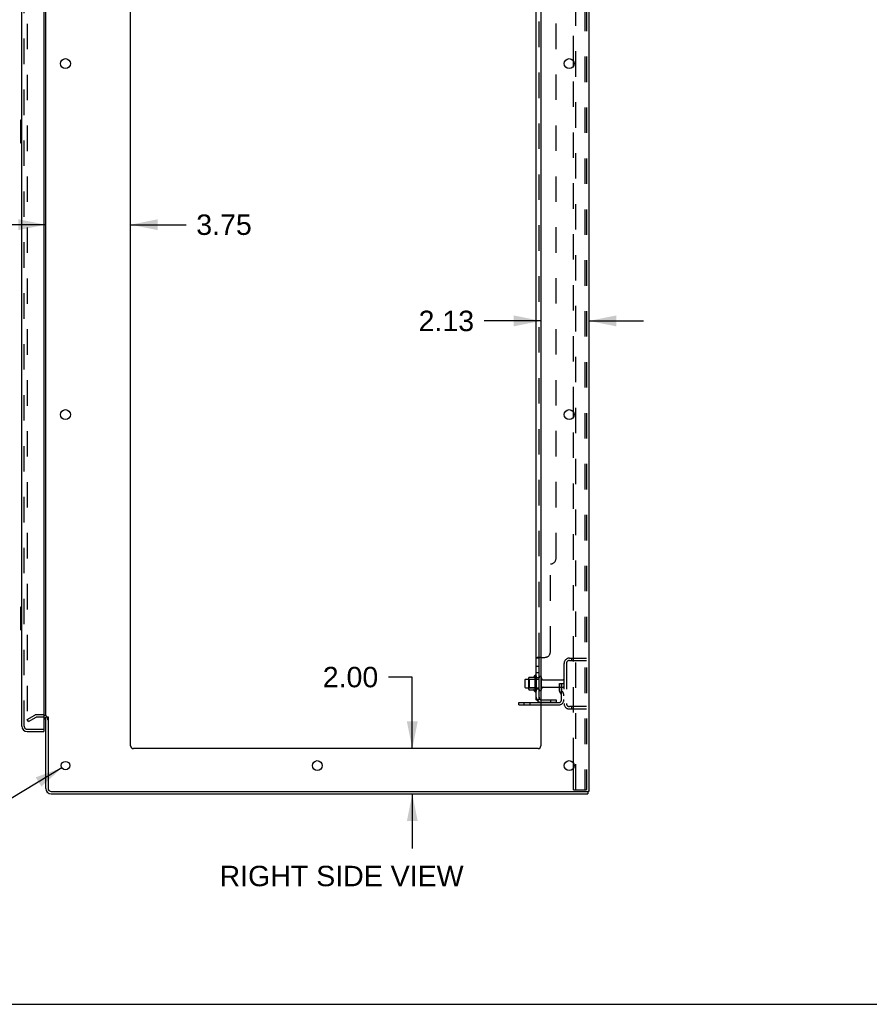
# Model space of a CAD drawing. Header units: inches. Extents: x 0 to 204, y 0 to 132.
# Tile 58 of 113: x 110 to 148, y 0 to 43. Entities that reach past the tile are written whole.
import ezdxf

# ---------------------------------------------------------------- set-up
doc = ezdxf.new("R2010")
doc.units = ezdxf.units.IN
doc.header["$LTSCALE"] = 11.243375
doc.header["$MEASUREMENT"] = 0
doc.linetypes.add('HIDDEN', pattern=[0.2, 0.1, -0.1])
doc.layers.get('0').update_dxf_attribs({"linetype": 'CONTINUOUS'})
for name, color, linetype in [('DEFAULT_2', 8, 'HIDDEN'), ('DIMENSIONS', 7, 'CONTINUOUS'), ('DOOR_ASSEMBLY', 7, 'CONTINUOUS'), ('SUBPANEL', 7, 'CONTINUOUS')]:
    doc.layers.add(name, color=color, linetype=linetype)
doc.styles.get("Standard").update_dxf_attribs({"font": 'arial.ttf'})
doc.styles.add('TEXTSTYLE_1', font='gdt', dxfattribs={"width": 0.8})
doc.dimstyles.new('DIMSTYLE_1', dxfattribs={"dimtxt": 0.901875, "dimasz": 1.2025, "dimexe": 0.09, "dimexo": 0.07, "dimgap": 0.0375, "dimtad": 0, "dimtih": 1, "dimtoh": 1, "dimzin": 4, "dimdsep": 46, "dimtxsty": 'Standard', "dimblk": '_FILLED', "dimblk1": '_FILLED', "dimblk2": '_FILLED', "dimcen": 0.09, "dimadec": 3, "dimazin": 1, "dimtfac": 1, "dimtdec": 3, "dimtofl": 0, "dimtmove": 0, "dimatfit": 3, "dimldrblk": '_FILLED', "dimfxl": 0, "dimtolj": 1, "dimtzin": 4, "dimarcsym": 0})
doc.dimstyles.new('DIMSTYLE_2', dxfattribs={"dimtxt": 0.901875, "dimasz": 1.2025, "dimexe": 0.09, "dimexo": 0.07, "dimgap": 0.09, "dimtad": 0, "dimtih": 1, "dimtoh": 1, "dimzin": 4, "dimdsep": 46, "dimtxsty": 'Standard', "dimblk": '_FILLED', "dimblk1": '_FILLED', "dimblk2": '_FILLED', "dimcen": 0.09, "dimadec": 3, "dimazin": 1, "dimtfac": 1, "dimtdec": 3, "dimtofl": 0, "dimtmove": 0, "dimatfit": 1, "dimldrblk": '_FILLED', "dimfxl": 0, "dimtolj": 1, "dimtzin": 4, "dimarcsym": 0})

# ---------------------------------------------------------------- blocks, each defined once
blk = doc.blocks.new('_FILLED')
at = {"color": 0, "linetype": 'ByBlock'}
blk.add_solid([(0, 0), (-1, 0.2), (-1, -0.2)], dxfattribs=at)
blk = doc.blocks.new('*D20')
at = {"layer": 'DIMENSIONS', "color": 2, "linetype": 'Continuous'}
for p, q in [((111.427, 34.426), (109.022, 34.426)), ((115.177, 34.426), (117.628, 34.426))]:
    blk.add_line(p, q, dxfattribs=at)
at = {"layer": 'DIMENSIONS', "color": 2, "linetype": 'Continuous', "xscale": 1.2025, "yscale": 1.2025, "zscale": 1.2025}
blk.add_blockref('_FILLED', (111.427, 34.426), dxfattribs=at)
at = {"layer": 'DIMENSIONS', "color": 2, "linetype": 'Continuous', "xscale": 1.2025, "yscale": 1.2025, "zscale": 1.2025, "rotation": 180}
blk.add_blockref('_FILLED', (115.177, 34.426), dxfattribs=at)
at = {"layer": 'DIMENSIONS', "color": 2, "linetype": 'Continuous', "insert": (118.079, 34.877), "char_height": 0.9019, "width": 2.45082, "attachment_point": 1, "line_spacing_factor": 0.9}
blk.add_mtext('3.75', dxfattribs=at)
blk = doc.blocks.new('*D21')
at = {"layer": 'DIMENSIONS', "color": 2, "linetype": 'Continuous'}
for p, q in [((133.302, 30.178), (130.803, 30.178)), ((135.427, 30.178), (137.832, 30.178))]:
    blk.add_line(p, q, dxfattribs=at)
at = {"layer": 'DIMENSIONS', "color": 2, "linetype": 'Continuous', "xscale": 1.2025, "yscale": 1.2025, "zscale": 1.2025}
blk.add_blockref('_FILLED', (133.302, 30.178), dxfattribs=at)
at = {"layer": 'DIMENSIONS', "color": 2, "linetype": 'Continuous', "xscale": 1.2025, "yscale": 1.2025, "zscale": 1.2025, "rotation": 180}
blk.add_blockref('_FILLED', (135.427, 30.178), dxfattribs=at)
at = {"layer": 'DIMENSIONS', "color": 2, "linetype": 'Continuous', "insert": (130.352, 30.629), "char_height": 0.9019, "width": 2.45082, "attachment_point": 3, "line_spacing_factor": 0.9}
blk.add_mtext('2.13', dxfattribs=at)
blk = doc.blocks.new('*D22')
at = {"layer": 'DIMENSIONS', "color": 2, "linetype": 'Continuous'}
for p, q in [((127.622, 14.45), (126.569, 14.45)), ((127.622, 11.29), (127.622, 14.45)), ((127.622, 9.29), (127.622, 6.885))]:
    blk.add_line(p, q, dxfattribs=at)
at = {"layer": 'DIMENSIONS', "color": 2, "linetype": 'Continuous', "xscale": 1.2025, "yscale": 1.2025, "zscale": 1.2025}
for p, rotation in [((127.622, 11.29), 270), ((127.622, 9.29), 90)]:
    blk.add_blockref('_FILLED', p, dxfattribs=dict(at, rotation=rotation))
at = {"layer": 'DIMENSIONS', "color": 2, "linetype": 'Continuous', "insert": (126.118, 14.901), "char_height": 0.9019, "width": 2.45082, "attachment_point": 3, "line_spacing_factor": 0.9}
blk.add_mtext('2.00', dxfattribs=at)
blk = doc.blocks.new('*D24')
at = {"layer": 'DIMENSIONS', "color": 2, "linetype": 'Continuous'}
for p, q in [((112.142, 10.442), (109.906, 9.086)), ((109.906, 9.086), (108.854, 9.086))]:
    blk.add_line(p, q, dxfattribs=at)
at = {"layer": 'DIMENSIONS', "color": 2, "linetype": 'Continuous', "xscale": 1.2025, "yscale": 1.2025, "zscale": 1.2025, "rotation": 31.2392584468}
blk.add_blockref('_FILLED', (112.142, 10.442), dxfattribs=at)
at = {"layer": 'DIMENSIONS', "color": 2, "linetype": 'Continuous', "insert": (108.403, 9.537), "char_height": 0.90187, "width": 2.95261, "attachment_point": 3, "line_spacing_factor": 0.9, "style": 'TEXTSTYLE_1'}
blk.add_mtext('{\\fgdt;n}\\fArial;.38', dxfattribs=at)

msp = doc.modelspace()

# ---------------------------------------------------------------- linework, layer by layer
at = {"color": 3, "linetype": 'Continuous'}
for p, q in [((135.427, 89.186), (135.427, 9.394)), ((111.427, 12.738), (111.427, 85.842)), ((115.177, 11.415), (115.177, 85.79)), ((133.302, 85.79), (133.302, 11.415)), ((134.748, 41.442), (134.748, 41.637)), ((134.748, 25.942), (134.748, 26.137)), ((132.323, 13.321), (133.302, 13.321)), ((111.427, 9.536), (111.427, 12.686)), ((111.531, 12.697), (111.531, 9.536)), ((133.177, 11.29), (115.302, 11.29)), ((134.748, 10.442), (134.748, 10.637)), ((111.674, 9.394), (135.337, 9.394)), ((111.674, 9.29), (135.375, 9.29)), ((135.427, 9.394), (135.371, 9.394))]:
    msp.add_line(p, q, dxfattribs=at)
at = {"color": 7, "linetype": 'Continuous'}
for p, q in [((132.628, 14.352), (132.762, 14.352)), ((132.762, 14.42), (132.762, 13.909)), ((132.773, 14.442), (133.001, 14.442)), ((133.028, 14.52), (133.028, 13.809)), ((132.598, 14.322), (132.598, 14.007)), ((132.628, 13.977), (132.762, 13.977)), ((132.773, 13.887), (133.001, 13.887)), ((132.323, 13.217), (132.323, 13.321)), ((132.323, 13.217), (133.302, 13.217)), ((111.531, 12.686), (111.427, 12.686)), ((135.337, 9.394), (135.371, 9.394)), ((135.375, 9.394), (135.375, 9.29)), ((0, 0), (204.425, 0))]:
    msp.add_line(p, q, dxfattribs=at)
at = {"color": 3, "linetype": 'Continuous'}
for centre, radius in [((112.302, 41.54), 0.219), ((134.552, 41.54), 0.219), ((112.302, 26.04), 0.219), ((134.552, 26.04), 0.219), ((112.302, 10.54), 0.188), ((123.427, 10.54), 0.219), ((134.552, 10.54), 0.219)]:
    msp.add_circle(centre, radius, dxfattribs=at)
at = {"color": 7, "linetype": 'Continuous'}
for centre, radius, start, end in [((132.628, 14.322), 0.03, 90, 180), ((132.904, 14.42), 0.141, 174.7919, 180), ((132.773, 14.432), 0.01, 90, 174.8062), ((132.982, 14.452), 0.01, 270, 336.0321), ((133.629, 14.165), 0.698, 149.3369, 156.0321), ((133.06, 14.499), 0.0384, 0, 145.5503), ((133.278, 14.422), 0.055, 64.0906, 180), ((132.628, 14.007), 0.03, 180, 270), ((132.904, 13.909), 0.141, 180, 185.2081), ((132.773, 13.897), 0.01, 185.1938, 270), ((132.982, 13.877), 0.01, 23.9679, 90), ((133.629, 14.165), 0.698, 203.9679, 210.6631), ((133.06, 13.83), 0.0384, 214.4497, 360), ((133.278, 13.907), 0.055, 180, 295.9094)]:
    msp.add_arc(centre, radius, start, end, dxfattribs=at)
at = {"color": 3, "linetype": 'Continuous'}
for centre, radius, start, end in [((111.285, 12.543), 0.142, 0, 63.5297), ((115.302, 11.415), 0.125, 180, 270), ((133.177, 11.415), 0.125, 270, 360), ((111.674, 9.536), 0.246, 180, 270), ((111.674, 9.536), 0.142, 180, 270)]:
    msp.add_arc(centre, radius, start, end, dxfattribs=at)
at = {"layer": 'DEFAULT_2', "color": 8, "linetype": 'HIDDEN'}
for p, q in [((134.852, 9.477), (134.852, 89.102)), ((135.25, 89.072), (135.25, 9.507)), ((135.323, 89.072), (135.323, 9.507)), ((110.615, 86.024), (110.615, 12.555)), ((134.748, 41.637), (134.748, 56.942)), ((134.748, 26.137), (134.748, 41.442)), ((134.748, 10.637), (134.748, 25.942)), ((134.57, 15.29), (135.323, 15.29)), ((134.651, 15.29), (134.651, 15.186)), ((134.323, 15.043), (134.323, 13.286)), ((134.427, 15.043), (134.427, 13.286)), ((134.57, 15.186), (135.323, 15.186)), ((132.782, 14.348), (132.762, 14.368)), ((132.762, 14.352), (133.223, 14.352)), ((133.078, 14.348), (132.782, 14.348)), ((132.782, 14.348), (132.782, 13.981)), ((133.078, 14.348), (133.098, 14.368)), ((133.078, 14.348), (133.078, 13.981)), ((133.098, 14.499), (133.098, 13.83)), ((133.223, 13.907), (133.223, 14.422)), ((133.333, 13.907), (133.333, 14.422)), ((132.782, 13.981), (132.762, 13.961)), ((132.762, 13.977), (133.223, 13.977)), ((133.078, 13.981), (132.782, 13.981)), ((133.078, 13.981), (133.098, 13.961)), ((133.396, 14.33), (134.293, 14.33)), ((133.396, 14), (134.293, 14)), ((134.129, 14.165), (134.219, 14.165)), ((134.129, 13.824), (134.129, 14.165)), ((134.233, 13.99), (134.129, 13.99)), ((134.219, 14.165), (134.323, 14.165)), ((134.219, 13.463), (134.219, 14.165)), ((134.233, 13.824), (134.233, 14.165)), ((134.323, 14.165), (134.284, 14.165)), ((134.151, 13.757), (134.2, 13.69)), ((134.235, 13.818), (134.284, 13.75)), ((132.57, 13.217), (132.57, 13.321)), ((132.826, 13.217), (132.826, 13.321)), ((133.302, 13.321), (134.077, 13.321)), ((133.302, 13.217), (134.077, 13.217)), ((135.323, 13.144), (134.57, 13.144)), ((134.651, 13.144), (134.651, 13.04)), ((110.615, 12.575), (110.955, 12.771)), ((110.667, 12.485), (111.007, 12.681)), ((111.285, 12.79), (111.023, 12.79)), ((111.285, 12.686), (111.023, 12.686)), ((135.323, 13.04), (134.57, 13.04)), ((110.667, 12.485), (110.615, 12.575)), ((134.748, 9.477), (134.748, 10.442)), ((134.748, 9.477), (135.229, 9.477)), ((135.229, 9.477), (135.302, 9.477))]:
    msp.add_line(p, q, dxfattribs=at)
for points in [[(110.615, 12.555), (110.615, 12.553), (110.615, 12.551), (110.616, 12.548)], [(110.632, 12.535), (110.631, 12.535), (110.629, 12.536), (110.627, 12.536), (110.625, 12.537), (110.623, 12.538), (110.622, 12.539), (110.62, 12.541), (110.619, 12.543), (110.618, 12.544), (110.617, 12.546), (110.616, 12.548)], [(110.64, 12.537), (110.638, 12.536), (110.636, 12.536), (110.634, 12.535), (110.633, 12.535), (110.632, 12.535)], [(135.25, 9.507), (135.249, 9.499), (135.247, 9.492), (135.244, 9.486), (135.239, 9.481), (135.234, 9.478), (135.229, 9.477)], [(135.323, 9.507), (135.323, 9.499), (135.321, 9.492), (135.317, 9.486), (135.313, 9.481), (135.308, 9.478), (135.302, 9.477)]]:
    msp.add_lwpolyline(points, dxfattribs=at)
for centre, radius, start, end in [((134.57, 15.043), 0.246, 90, 180), ((134.57, 15.043), 0.142, 90, 180), ((133.278, 14.422), 0.055, 360, 64.0906), ((133.396, 14.392), 0.0625, 180, 270), ((133.396, 13.937), 0.0625, 90, 180), ((134.293, 14.3), 0.03, 360, 90), ((134.293, 14.03), 0.03, 270, 0), ((133.278, 13.907), 0.055, 295.9094, 0), ((134.243, 13.824), 0.114, 180, 215.7539), ((134.115, 13.629), 0.104, 0, 35.7539), ((134.243, 13.824), 0.01, 180, 215.7539), ((134.115, 13.629), 0.208, 0, 35.7539), ((134.077, 13.463), 0.246, 270, 360), ((134.077, 13.463), 0.142, 270, 360), ((134.57, 13.286), 0.246, 180, 270), ((134.57, 13.286), 0.142, 180, 270), ((111.023, 12.653), 0.137, 90, 120), ((111.023, 12.653), 0.033, 90, 120), ((111.285, 12.543), 0.246, 0, 90), ((111.285, 12.543), 0.142, 63.5297, 90)]:
    msp.add_arc(centre, radius, start, end, dxfattribs=at)
at = {"layer": 'DOOR_ASSEMBLY', "color": 3, "linetype": 'Continuous'}
for p, q in [((110.369, 12.286), (110.369, 86.293)), ((111.348, 86.416), (111.348, 12.164)), ((110.616, 12.04), (111.348, 12.04))]:
    msp.add_line(p, q, dxfattribs=at)
at = {"layer": 'DOOR_ASSEMBLY', "color": 8, "linetype": 'HIDDEN'}
for p, q in [((110.473, 12.286), (110.473, 86.293)), ((110.616, 12.144), (111.328, 12.144))]:
    msp.add_line(p, q, dxfattribs=at)
at = {"layer": 'DOOR_ASSEMBLY', "color": 7, "linetype": 'Continuous'}
for p, q in [((110.309, 39.025), (110.309, 38.055)), ((110.369, 39.04), (110.324, 39.04)), ((110.356, 38.94), (110.356, 38.14)), ((110.324, 38.04), (110.369, 38.04)), ((110.309, 17.525), (110.309, 16.555)), ((110.369, 17.54), (110.324, 17.54)), ((110.356, 17.44), (110.356, 16.64)), ((110.324, 16.54), (110.369, 16.54)), ((111.328, 12.144), (111.348, 12.144)), ((111.348, 12.144), (111.348, 12.04))]:
    msp.add_line(p, q, dxfattribs=at)
for points in [[(110.354, 38.976), (110.355, 38.97), (110.355, 38.964), (110.356, 38.958), (110.356, 38.952), (110.356, 38.946), (110.356, 38.94)], [(110.356, 38.14), (110.356, 38.133), (110.356, 38.127), (110.356, 38.121), (110.355, 38.115), (110.355, 38.109), (110.354, 38.103)], [(110.354, 17.476), (110.355, 17.47), (110.355, 17.464), (110.356, 17.458), (110.356, 17.452), (110.356, 17.446), (110.356, 17.44)], [(110.356, 16.64), (110.356, 16.633), (110.356, 16.627), (110.356, 16.621), (110.355, 16.615), (110.355, 16.609), (110.354, 16.603)]]:
    msp.add_lwpolyline(points, dxfattribs=at)
for centre, start, end in [((110.324, 39.025), 90, 180), ((110.354, 39.025), 0, 90), ((110.324, 38.055), 180, 270), ((110.354, 38.055), 270, 360), ((110.324, 17.525), 90, 180), ((110.354, 17.525), 0, 90), ((110.324, 16.555), 180, 270), ((110.354, 16.555), 270, 360)]:
    msp.add_arc(centre, 0.015, start, end, dxfattribs=at)
at = {"layer": 'DOOR_ASSEMBLY', "color": 3, "linetype": 'Continuous'}
for centre, radius, start, end in [((110.616, 12.286), 0.246, 180, 270), ((111.328, 12.164), 0.02, 270, 360)]:
    msp.add_arc(centre, radius, start, end, dxfattribs=at)
at = {"layer": 'DOOR_ASSEMBLY', "color": 8, "linetype": 'HIDDEN'}
msp.add_arc((110.616, 12.286), 0.142, 180, 270, dxfattribs=at)
at = {"layer": 'SUBPANEL', "color": 3, "linetype": 'Continuous'}
for p, q in [((133.098, 13.446), (133.098, 85.133)), ((133.302, 15.321), (133.152, 15.321))]:
    msp.add_line(p, q, dxfattribs=at)
at = {"layer": 'SUBPANEL', "color": 8, "linetype": 'HIDDEN'}
for p, q in [((133.223, 15.285), (133.223, 83.294)), ((133.973, 19.696), (133.973, 78.883)), ((133.723, 15.571), (133.723, 19.446)), ((133.224, 15.287), (133.223, 15.285)), ((133.225, 15.29), (133.224, 15.288)), ((133.302, 15.321), (133.473, 15.321)), ((133.223, 14.924), (133.098, 14.924)), ((133.223, 14.643), (133.098, 14.643)), ((133.223, 14.415), (133.098, 14.415)), ((133.223, 13.915), (133.098, 13.915)), ((133.199, 13.446), (133.249, 13.487)), ((133.335, 13.446), (133.973, 13.446)), ((133.973, 13.321), (133.335, 13.321)), ((133.723, 13.446), (133.723, 13.321)), ((133.973, 13.446), (133.973, 13.321))]:
    msp.add_line(p, q, dxfattribs=at)
at = {"layer": 'SUBPANEL', "color": 7, "linetype": 'Continuous'}
for p, q in [((133.223, 15.285), (133.098, 15.285)), ((133.223, 13.446), (133.223, 15.285)), ((133.223, 13.446), (133.098, 13.446)), ((133.152, 13.407), (133.199, 13.446))]:
    msp.add_line(p, q, dxfattribs=at)
at = {"layer": 'SUBPANEL', "color": 3, "linetype": 'Continuous'}
for points in [[(133.125, 15.307), (133.121, 15.305), (133.118, 15.304), (133.115, 15.302), (133.112, 15.301), (133.109, 15.299), (133.106, 15.297), (133.104, 15.295), (133.102, 15.294), (133.101, 15.292), (133.1, 15.29), (133.099, 15.288), (133.099, 15.287), (133.098, 15.285)], [(133.152, 15.321), (133.15, 15.319), (133.148, 15.318), (133.145, 15.316), (133.142, 15.315), (133.139, 15.313), (133.135, 15.311), (133.132, 15.31), (133.125, 15.307)], [(133.128, 13.423), (133.121, 13.426), (133.118, 13.427), (133.115, 13.429), (133.112, 13.43), (133.109, 13.432), (133.106, 13.434), (133.104, 13.435), (133.102, 13.437), (133.101, 13.439), (133.1, 13.441), (133.099, 13.443), (133.099, 13.444), (133.098, 13.446)], [(133.152, 13.407), (133.15, 13.409), (133.148, 13.412), (133.145, 13.414), (133.142, 13.416), (133.139, 13.417), (133.135, 13.419), (133.132, 13.421), (133.128, 13.423)]]:
    msp.add_lwpolyline(points, dxfattribs=at)
at = {"layer": 'SUBPANEL', "color": 8, "linetype": 'HIDDEN'}
for points in [[(133.099, 15.288), (133.099, 15.287), (133.098, 15.285)], [(133.112, 15.301), (133.109, 15.299), (133.106, 15.297), (133.104, 15.295), (133.102, 15.294), (133.101, 15.292), (133.1, 15.29)], [(133.152, 15.321), (133.15, 15.319), (133.148, 15.318), (133.145, 15.316), (133.142, 15.315)], [(133.23, 15.296), (133.229, 15.294), (133.227, 15.293), (133.226, 15.291), (133.225, 15.29)], [(133.247, 15.309), (133.246, 15.308), (133.245, 15.306), (133.243, 15.305), (133.242, 15.304), (133.24, 15.302)], [(133.249, 15.314), (133.249, 15.313), (133.248, 15.311)], [(133.249, 15.321), (133.249, 15.319), (133.25, 15.317), (133.249, 15.316), (133.249, 15.314)], [(133.227, 13.469), (133.228, 13.469), (133.227, 13.469), (133.227, 13.469), (133.227, 13.469), (133.227, 13.468), (133.226, 13.468), (133.226, 13.468), (133.225, 13.467), (133.225, 13.467), (133.224, 13.467), (133.224, 13.466), (133.223, 13.466), (133.222, 13.466), (133.222, 13.465), (133.221, 13.465), (133.221, 13.465), (133.22, 13.464), (133.219, 13.464), (133.219, 13.464), (133.218, 13.463), (133.217, 13.463), (133.216, 13.463), (133.216, 13.462), (133.215, 13.462), (133.214, 13.462), (133.214, 13.461), (133.213, 13.461), (133.212, 13.461), (133.211, 13.46), (133.21, 13.46), (133.21, 13.459), (133.209, 13.459), (133.208, 13.459), (133.207, 13.458), (133.206, 13.458), (133.205, 13.458), (133.204, 13.457), (133.204, 13.457), (133.203, 13.457), (133.202, 13.456), (133.201, 13.456), (133.2, 13.455), (133.199, 13.455), (133.198, 13.455), (133.197, 13.454), (133.196, 13.454), (133.195, 13.454), (133.194, 13.453), (133.193, 13.453), (133.191, 13.452), (133.19, 13.452), (133.189, 13.452), (133.188, 13.451), (133.187, 13.451), (133.186, 13.451), (133.185, 13.45), (133.184, 13.45), (133.183, 13.45), (133.182, 13.449), (133.181, 13.449), (133.18, 13.449), (133.179, 13.449), (133.178, 13.448), (133.177, 13.448), (133.176, 13.448), (133.175, 13.448), (133.174, 13.447), (133.173, 13.447), (133.172, 13.447), (133.171, 13.447), (133.17, 13.447), (133.169, 13.447), (133.168, 13.446), (133.167, 13.446), (133.166, 13.446), (133.166, 13.446), (133.165, 13.446), (133.165, 13.446), (133.164, 13.446), (133.164, 13.446), (133.164, 13.446)], [(133.164, 13.446), (133.164, 13.446), (133.164, 13.446), (133.164, 13.446), (133.164, 13.446), (133.164, 13.446), (133.165, 13.446), (133.165, 13.446), (133.166, 13.446), (133.166, 13.446), (133.167, 13.446)], [(133.225, 13.451), (133.224, 13.449), (133.224, 13.448), (133.223, 13.446)], [(133.224, 13.466), (133.224, 13.466), (133.224, 13.467), (133.225, 13.467), (133.225, 13.467), (133.226, 13.468), (133.226, 13.468), (133.227, 13.468), (133.227, 13.468), (133.227, 13.469), (133.227, 13.469), (133.227, 13.469)]]:
    msp.add_lwpolyline(points, dxfattribs=at)
at = {"layer": 'SUBPANEL', "color": 7, "linetype": 'Continuous'}
for points in [[(133.238, 15.301), (133.234, 15.298), (133.232, 15.297), (133.23, 15.296), (133.229, 15.294), (133.227, 15.293), (133.226, 15.291), (133.225, 15.29), (133.224, 15.288), (133.224, 15.287), (133.223, 15.285)], [(133.249, 15.321), (133.249, 15.319), (133.25, 15.317), (133.249, 15.316), (133.249, 15.314), (133.249, 15.313), (133.248, 15.311), (133.247, 15.309), (133.246, 15.308), (133.245, 15.306), (133.243, 15.305), (133.242, 15.304), (133.24, 15.302), (133.238, 15.301)], [(133.249, 13.487), (133.249, 13.486), (133.25, 13.485), (133.249, 13.484), (133.249, 13.483), (133.249, 13.482), (133.248, 13.481), (133.247, 13.48), (133.246, 13.478), (133.245, 13.477), (133.243, 13.475), (133.242, 13.473)], [(133.23, 13.461), (133.229, 13.458), (133.227, 13.456), (133.226, 13.454), (133.225, 13.451)], [(133.242, 13.473), (133.238, 13.469), (133.236, 13.467), (133.234, 13.465), (133.232, 13.463), (133.23, 13.461)]]:
    msp.add_lwpolyline(points, dxfattribs=at)
at = {"layer": 'SUBPANEL', "color": 8, "linetype": 'HIDDEN'}
for centre, radius, start, end in [((133.723, 19.696), 0.25, 270, 360), ((133.473, 15.571), 0.25, 270, 360), ((133.335, 13.558), 0.237, 180, 219.4342), ((133.335, 13.558), 0.112, 252.8585, 270), ((133.335, 13.558), 0.237, 261.9946, 270)]:
    msp.add_arc(centre, radius, start, end, dxfattribs=at)
at = {"layer": 'SUBPANEL', "color": 7, "linetype": 'Continuous'}
msp.add_arc((133.335, 13.558), 0.112, 180, 252.8585, dxfattribs=at)
at = {"layer": 'SUBPANEL', "color": 3, "linetype": 'Continuous'}
msp.add_arc((133.335, 13.558), 0.237, 219.4342, 261.9946, dxfattribs=at)

# ---------------------------------------------------------------- texts
at = {"layer": 'DIMENSIONS', "color": 2, "linetype": 'Continuous', "insert": (124.497, 6.116), "char_height": 0.90187, "width": 10.75545, "attachment_point": 2, "line_spacing_factor": 0.9}
msp.add_mtext('RIGHT SIDE VIEW', dxfattribs=at)

# ---------------------------------------------------------------- dimensions: what is measured, and where the dimension line sits
at = {"layer": 'DIMENSIONS', "color": 2, "linetype": 'Continuous'}
for base, p1, p2, picture, middle in [((115.177, 34.426), (111.427, 12.738), (115.177, 11.415), '*D20', (119.307, 34.421)), ((135.427498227, 30.177844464), (133.302498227, 11.414587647), (135.427498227, 9.393587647), '*D21', (129.115398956, 30.172814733))]:
    dim = msp.add_linear_dim(base=base, p1=p1, p2=p2, dimstyle='DIMSTYLE_1', dxfattribs=at)
    dim.commit()
    dim.dimension.update_dxf_attribs({"geometry": picture, "text_midpoint": middle, "dimtype": 160})
dim = msp.add_linear_dim(base=(127.622, 9.29), p1=(115.302, 11.29), p2=(111.674, 9.29), angle=270, dimstyle='DIMSTYLE_1', dxfattribs=at)
dim.commit()
dim.dimension.update_dxf_attribs({"geometry": '*D22', "text_midpoint": (124.882, 14.445), "dimtype": 160})
dim = msp.add_diameter_dim_2p(p1=(112.1422, 10.4423), p2=(112.4628, 10.6368), text='%%c<>', dimstyle='DIMSTYLE_2', override={"dimpost": '<>'}, dxfattribs=at)
dim.commit()
dim.dimension.update_dxf_attribs({"geometry": '*D24', "text_midpoint": (106.927, 9.0862), "dimtype": 163})

doc.saveas('drawing.dxf')
